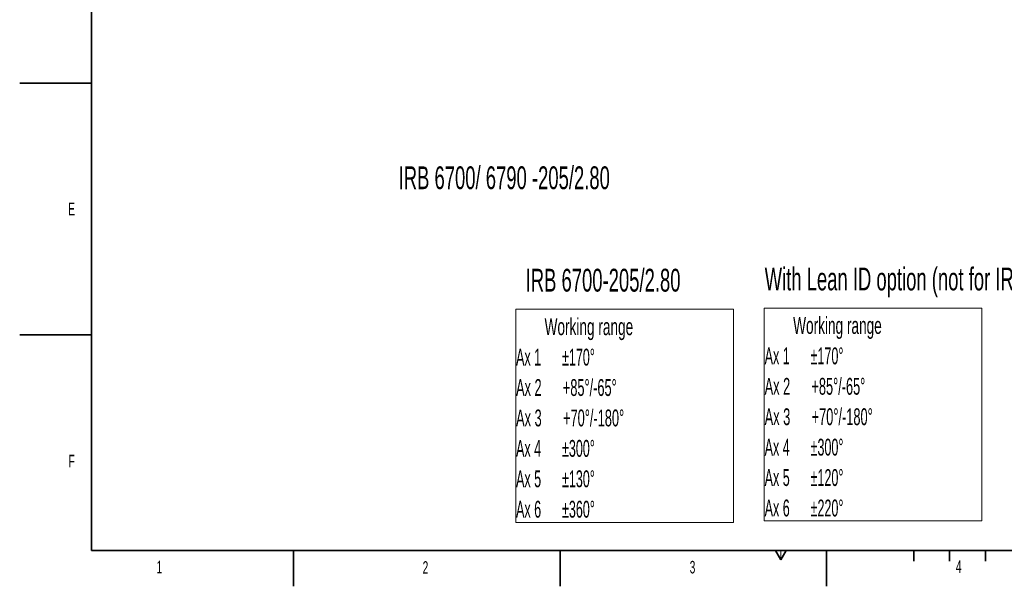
# Model space of a CAD drawing. Header units: millimetres. Extents: x 0 to 14900, y 0 to 10500.
# Tile 1 of 56: x 0 to 6856, y 0 to 3943. Entities that reach past the tile are written whole.
import ezdxf

# ---------------------------------------------------------------- set-up
doc = ezdxf.new("R2010")
doc.units = ezdxf.units.MM
doc.header["$LTSCALE"] = 25
doc.styles.add('SLDTEXTSTYLE0', font='TXT', dxfattribs={"width": 0.605})
doc.styles.add('SLDTEXTSTYLE1', font='TXT', dxfattribs={"width": 0.556})
doc.styles.add('SLDTEXTSTYLE2', font='TXT', dxfattribs={"width": 0.566316})
doc.styles.add('SLDTEXTSTYLE3', font='TXT', dxfattribs={"width": 0.56825})

# ---------------------------------------------------------------- blocks, each defined once
blk = doc.blocks.new('SW_NOTE_0')
at = {"color": 0, "linetype": 'Continuous', "lineweight": 0}
for p, q in [((-2.1, -1269.4), (-2.1, 213.9)), ((-2.1, 213.9), (1514.5, 213.9)), ((1514.5, 213.9), (1514.5, -1269.4)), ((1514.5, -1269.4), (-2.1, -1269.4))]:
    blk.add_line(p, q, dxfattribs=at)
at = {"color": 0, "linetype": 'Continuous', "lineweight": 0, "char_height": 117.303, "attachment_point": 1}
for s, insert, style in [('Working range', (198.4, 151.2), 'SLDTEXTSTYLE0'), ('Ax 1      ±170°', (0, -60.5), 'SLDTEXTSTYLE1'), ('Ax 2      +85°/-65°', (0, -272.1), 'SLDTEXTSTYLE2'), ('Ax 3      +70°/-180°', (0, -483.8), 'SLDTEXTSTYLE3'), ('Ax 4      ±300°', (0, -695.5), 'SLDTEXTSTYLE1'), ('Ax 5      ±130°', (0, -907.1), 'SLDTEXTSTYLE1'), ('Ax 6      ±360°', (0, -1118.8), 'SLDTEXTSTYLE1')]:
    blk.add_mtext(s, dxfattribs=dict(at, insert=insert, style=style))
blk = doc.blocks.new('SW_NOTE_0_1')
at = {"color": 0, "linetype": 'Continuous', "lineweight": 0}
for p, q in [((-2.4, -1266.8), (-2.4, 213.7)), ((-2.4, 213.7), (1511.5, 213.7)), ((1511.5, 213.7), (1511.5, -1266.8)), ((1511.5, -1266.8), (-2.4, -1266.8))]:
    blk.add_line(p, q, dxfattribs=at)
at = {"color": 0, "linetype": 'Continuous', "lineweight": 0, "char_height": 117.303, "attachment_point": 1}
for s, insert, style in [('Working range', (198.4, 151.2), 'SLDTEXTSTYLE0'), ('Ax 1      ±170°', (0, -60.5), 'SLDTEXTSTYLE1'), ('Ax 2      +85°/-65°', (0, -272.1), 'SLDTEXTSTYLE2'), ('Ax 3      +70°/-180°', (0, -483.8), 'SLDTEXTSTYLE3'), ('Ax 4      ±300°', (0, -695.5), 'SLDTEXTSTYLE1'), ('Ax 5      ±120°', (0, -907.1), 'SLDTEXTSTYLE1'), ('Ax 6      ±220°', (0, -1118.8), 'SLDTEXTSTYLE1')]:
    blk.add_mtext(s, dxfattribs=dict(at, insert=insert, style=style))

msp = doc.modelspace()

# ---------------------------------------------------------------- linework, layer by layer
at = {"color": 7, "linetype": 'Continuous', "lineweight": 35}
for p, q in [((500, 250), (500, 10250)), ((0, 3500), (500, 3500)), ((0, 1750), (500, 1750)), ((500, 250), (14650, 250)), ((1906.25, 250), (1906.25, 0)), ((3762.5, 0), (3762.5, 250)), ((5262.5, 250), (5300, 185.0480947)), ((5300, 185.0480947), (5337.5, 250)), ((5618.75, 0), (5618.75, 250)), ((6225, 250), (6225, 175)), ((6475, 250), (6475, 175)), ((6725, 250), (6725, 175))]:
    msp.add_line(p, q, dxfattribs=at)
at = {"color": 7, "linetype": 'Continuous', "lineweight": 18}
msp.add_line((5300, 185.0480947), (5300, 250), dxfattribs=at)

# ---------------------------------------------------------------- block references
at = {"color": 7, "linetype": 'Continuous', "lineweight": 0}
for name, p in [('SW_NOTE_0', (3456.3043475, 1713.8531307)), ('SW_NOTE_0_1', (5187.132574, 1722.3676106))]:
    msp.add_blockref(name, p, dxfattribs=at)

# ---------------------------------------------------------------- texts
at = {"color": 7, "linetype": 'Continuous', "lineweight": 0, "attachment_point": 1, "style": 'SLDTEXTSTYLE0'}
for s, insert, char_height in [('IRB 6700/ 6790 -205/2.80', (2638.3946778, 2922.1272394), 158.75), ('E', (338.3367614, 2669.0149004), 87.5), ('IRB 6700-205/2.80', (3522.9296636, 2209.4323354), 158.75), ('With Lean ID option (not for IRB 6790)', (5187.132574, 2217.9469085), 158.75), ('F', (340.727287, 915.0244963), 87.5), ('1', (953.2039815, 177.7976502), 87.5), ('2', (2805.5494711, 174.3902398), 87.5), ('3', (4665.0817791, 176.9669535), 87.5), ('4', (6518.5433739, 181.132945), 87.5)]:
    msp.add_mtext(s, dxfattribs=dict(at, insert=insert, char_height=char_height))

doc.saveas('drawing.dxf')
